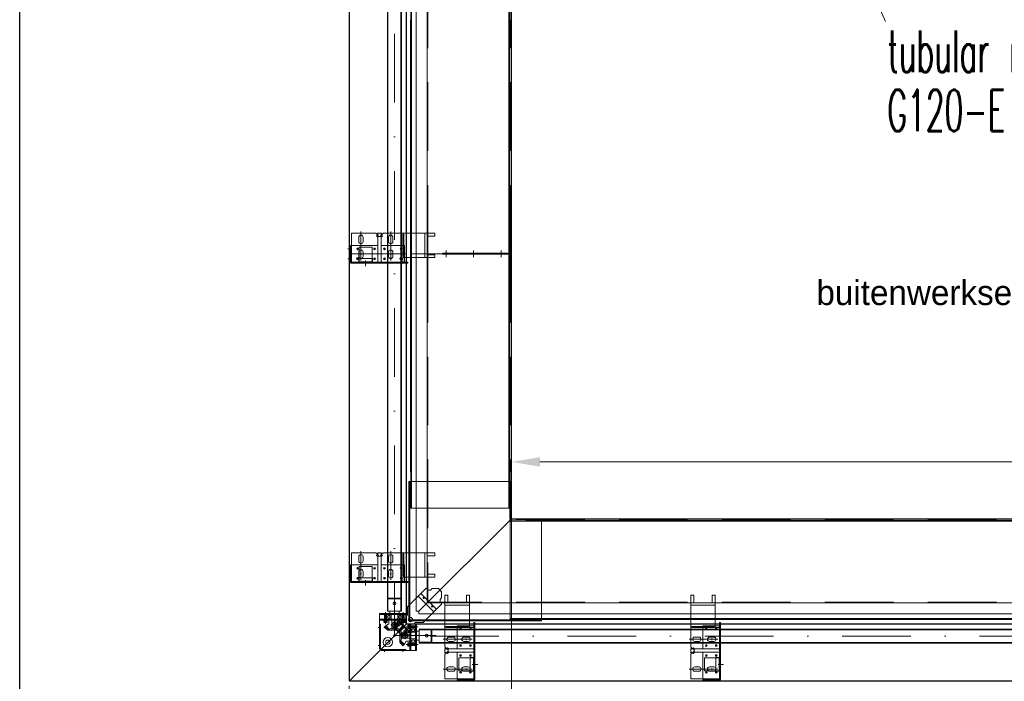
# Model space of a CAD drawing. Extents: x 50445 to 145605, y -10968 to 41989.
# Tile 23 of 256: x 50445 to 53417, y 11168 to 13166. Entities that reach past the tile are written whole.
import ezdxf

# ---------------------------------------------------------------- set-up
doc = ezdxf.new("R2010")
doc.units = 0
doc.header["$LTSCALE"] = 414.30304
doc.header["$MEASUREMENT"] = 0
for name, pattern in [('DASHDOT', [1, 0.5, -0.25, 0, -0.25]), ('DASHED', [0.75, 0.5, -0.25]), ('stramien', [22.225, 12.7, -3.175, 3.175, -3.175])]:
    doc.linetypes.add(name, pattern=pattern)
doc.layers.get('0').update_dxf_attribs({"linetype": 'CONTINUOUS'})
doc.layers.get('Defpoints').update_dxf_attribs({"linetype": 'CONTINUOUS'})
for name, color, linetype, lineweight in [('BESCHRIFTUNG 025', 7, 'CONTINUOUS', 25), ('BLECH', 5, 'CONTINUOUS', 35), ('GEWINDELINIEN', 94, 'CONTINUOUS', 18), ('HILFSLINIEN', 3, 'CONTINUOUS', 13), ('LIJN18', 30, 'CONTINUOUS', 18), ('MITTELLINIEN', 7, 'DASHDOT', 18), ('S-GRID', 1, 'CONTINUOUS', 18), ('STAHLBAU', 7, 'CONTINUOUS', 35), ('UNSICHTBARE', 7, 'DASHED', 18)]:
    doc.layers.add(name, color=color, linetype=linetype, lineweight=lineweight)
doc.styles.add('Isonorm', font='txt.shx')
doc.dimstyles.get("Standard").update_dxf_attribs({"dimtxt": 0.18, "dimasz": 0.18, "dimexe": 0.18, "dimexo": 0.0625, "dimgap": 0.09, "dimtad": 0, "dimtih": 1, "dimtoh": 1, "dimdec": 4, "dimzin": 0, "dimdsep": 46, "dimtxsty": 'Standard', "dimcen": 0.09, "dimadec": 0, "dimazin": 0, "dimtfac": 1, "dimtdec": 4, "dimtofl": 0, "dimtmove": 0, "dimatfit": 3, "dimfxl": 1, "dimtolj": 1, "dimtzin": 0, "dimarcsym": 0})

# ---------------------------------------------------------------- blocks, each defined once
blk = doc.blocks.new('*D526')
at = {"layer": 'Defpoints', "color": 0, "linetype": 'Continuous', "lineweight": 0, "transparency": 16777216}
for p in [(51928.9, 11830.6), (51928.9, 11658.9), (57828.9, 11658.9)]:
    blk.add_point(p, dxfattribs=at)
at = {"layer": 'LIJN18', "color": 0, "linetype": 'Continuous', "lineweight": 0, "transparency": 16777216}
for p, q in [((51928.9, 11673.9), (51928.9, 11845.6)), ((57742.9, 11830.6), (52014.9, 11830.6)), ((57828.9, 11673.9), (57828.9, 11845.6))]:
    blk.add_line(p, q, dxfattribs=at)
for points in [[(52014.9, 11844.9), (52014.9, 11816.3), (51928.9, 11830.6)], [(57742.9, 11844.9), (57742.9, 11816.3), (57828.9, 11830.6)]]:
    blk.add_solid(points, dxfattribs=at)
at = {"layer": 'LIJN18', "color": 0, "linetype": 'Continuous', "lineweight": 0, "transparency": 16777216, "insert": (54878.9, 11898.6), "char_height": 86, "attachment_point": 5}
blk.add_mtext('\\A1;5575', dxfattribs=at)
blk = doc.blocks.new('*D522')
at = {"layer": 'Defpoints', "color": 0, "linetype": 'Continuous', "lineweight": 0, "transparency": 16777216}
for p in [(51438.9, 11168.9), (58318.9, 11169.9), (51438.9, 10855.6)]:
    blk.add_point(p, dxfattribs=at)
at = {"layer": 'LIJN18', "color": 0, "linetype": 'Continuous', "lineweight": 0, "transparency": 16777216}
for p, q in [((51438.9, 11153.9), (51438.9, 10840.6)), ((58318.9, 11154.9), (58318.9, 10840.6)), ((58232.9, 10855.6), (51524.9, 10855.6))]:
    blk.add_line(p, q, dxfattribs=at)
for points in [[(51524.9, 10869.9), (51524.9, 10841.3), (51438.9, 10855.6)], [(58232.9, 10869.9), (58232.9, 10841.3), (58318.9, 10855.6)]]:
    blk.add_solid(points, dxfattribs=at)
at = {"layer": 'LIJN18', "color": 0, "linetype": 'Continuous', "lineweight": 0, "transparency": 16777216, "insert": (54878.9, 10923.6), "char_height": 86, "attachment_point": 5}
blk.add_mtext('\\A1;6555', dxfattribs=at)

msp = doc.modelspace()

# ---------------------------------------------------------------- linework, layer by layer
at = {"linetype": 'Continuous', "lineweight": 0}
msp.add_line((52836, 13679.7), (53057.7, 13160.1), dxfattribs=at)
msp.add_lwpolyline([(50444.8, 9454.5), (50444.8, 19729.7), (65294.8, 19729.7), (65294.8, 9454.5)], close=True)
at = {"layer": 'BLECH', "lineweight": 0}
for p, q in [((51438.9, 13747.9), (51438.9, 12458.9)), ((51439.9, 13747.9), (51439.9, 12458.9)), ((51610.9, 13575.9), (51610.9, 12458.9)), ((51611.9, 13575.9), (51611.9, 12458.9)), ((51641.4, 12458.9), (51641.4, 13538.4)), ((51674.9, 12458.9), (51674.9, 13510.9)), ((51625.9, 13261.9), (51625.9, 12458.9)), ((51627.4, 13261.9), (51627.4, 12458.9)), ((51921.4, 13261.9), (51921.4, 12458.9)), ((51922.9, 13261.9), (51922.9, 12458.9)), ((51928.9, 12458.9), (51928.9, 13258.9)), ((51624.4, 13164.9), (51624.4, 12458.9)), ((51624.4, 13164.9), (51625.9, 13164.9)), ((51924.4, 13164.9), (51922.9, 13164.9)), ((51924.4, 13164.9), (51924.4, 12458.9)), ((51445.9, 12520.9), (51445.9, 12433.9)), ((51445.9, 12520.9), (51520.2, 12520.9)), ((51524.4, 12516.7), (51520.2, 12520.9)), ((51524.4, 12515.2), (51522.3, 12513)), ((51522.3, 12513), (51525.9, 12509.4)), ((51526.6, 12518.8), (51524.4, 12520.9)), ((51524.4, 12520.9), (51537.4, 12520.9)), ((51524.4, 12516.7), (51526.6, 12518.8)), ((51524.4, 12515.2), (51528.7, 12510.9)), ((51537.4, 12515.2), (51533.2, 12510.9)), ((51535.3, 12518.8), (51537.4, 12520.9)), ((51537.4, 12516.7), (51535.3, 12518.8)), ((51539.6, 12513), (51535.9, 12509.4)), ((51537.4, 12516.7), (51541.7, 12520.9)), ((51537.4, 12515.2), (51539.6, 12513)), ((51541.7, 12520.9), (51674.9, 12520.9)), ((51600.9, 12450.3), (51600.9, 12517.9)), ((51600.9, 12517.9), (51603.9, 12517.9)), ((51603.9, 12450.3), (51603.9, 12517.9)), ((51667.5, 12447.3), (51667.5, 12520.9)), ((51674.9, 12447.3), (51674.9, 12520.9)), ((51674.9, 12520.9), (51697.9, 12520.9)), ((51697.9, 12511.9), (51697.9, 12520.9)), ((51439.9, 12483.9), (51442.9, 12483.9)), ((51439.9, 12483.9), (51439.9, 12434.9)), ((51442.9, 12483.9), (51442.9, 12434.9)), ((51444.9, 12433.9), (51444.9, 12483.9)), ((51444.9, 12483.9), (51525.9, 12483.9)), ((51468.4, 12495.9), (51468.4, 12508.9)), ((51481.4, 12495.9), (51481.4, 12508.9)), ((51525.9, 12509.4), (51525.9, 12433.9)), ((51525.9, 12433.9), (51525.9, 12483.9)), ((51528.7, 12510.9), (51533.2, 12510.9)), ((51535.9, 12509.4), (51535.9, 12433.9)), ((51535.9, 12435.4), (51535.9, 12483.9)), ((51558.4, 12495.9), (51558.4, 12508.9)), ((51571.4, 12495.9), (51571.4, 12508.9)), ((51600.9, 12483.9), (51603.9, 12483.9)), ((51674.9, 12511.9), (51674.9, 12456.3)), ((51674.9, 12511.9), (51697.9, 12511.9)), ((51438.9, 12458.9), (51611.9, 12458.9)), ((51438.9, 11169.9), (51438.9, 12458.9)), ((51438.9, 12458.9), (51611.9, 12458.9)), ((51439.9, 11169.9), (51439.9, 12458.9)), ((51468.4, 12450.9), (51468.4, 12463.9)), ((51469.2, 12447.8), (51469.2, 12467)), ((51481.4, 12450.9), (51481.4, 12463.9)), ((51558.4, 12450.9), (51558.4, 12463.9)), ((51558.4, 12463.9), (51558.4, 12450.9)), ((51571.4, 12450.9), (51571.4, 12463.9)), ((51571.4, 12463.9), (51571.4, 12450.9)), ((51610.9, 11341.9), (51610.9, 12458.9)), ((51611.9, 11341.9), (51611.9, 12458.9)), ((51624.4, 12458.9), (51630.7, 12458.9)), ((51624.4, 12458.9), (51630.7, 12458.9)), ((51624.4, 11800.9), (51624.4, 12458.9)), ((51625.9, 11690.9), (51625.9, 12458.9)), ((51627.4, 11690.9), (51627.4, 12458.9)), ((51630.7, 12458.9), (51924.4, 12458.9)), ((51630.7, 12458.9), (51924.4, 12458.9)), ((51928.9, 12458.9), (51641.4, 12458.9)), ((51641.4, 12458.9), (51641.4, 11379.4)), ((51928.9, 12458.9), (51641.4, 12458.9)), ((51674.9, 12458.9), (51674.9, 11406.9)), ((51674.9, 12456.3), (51697.9, 12456.3)), ((51697.9, 12447.3), (51697.9, 12456.3)), ((51720.9, 12460.4), (51918.1, 12460.4)), ((51720.9, 12460.4), (51720.9, 12458.9)), ((51720.9, 12457.4), (51720.9, 12460.4)), ((51720.9, 12457.4), (51918.1, 12457.4)), ((51918.1, 12460.4), (51918.1, 12458.9)), ((51918.1, 12457.4), (51918.1, 12458.9)), ((51921.4, 11690.9), (51921.4, 12458.9)), ((51922.9, 11690.9), (51922.9, 12458.9)), ((51924.4, 11800.9), (51924.4, 12458.9)), ((51928.9, 12458.9), (51928.9, 11658.9)), ((51443.9, 12433.9), (51615.9, 12433.9)), ((51443.9, 12430.9), (51615.9, 12430.9)), ((51510.2, 12444.8), (51468.2, 12444.8)), ((51468.2, 12444.8), (51468.2, 12434.8)), ((51510.2, 12434.8), (51468.2, 12434.8)), ((51469.2, 12434.8), (51469.2, 12444.8)), ((51509.2, 12434.8), (51509.2, 12444.8)), ((51510.2, 12444.8), (51510.2, 12434.8)), ((51603.9, 12450.3), (51600.9, 12450.3)), ((51674.9, 12447.3), (51600.9, 12447.3)), ((51600.9, 12433.9), (51600.9, 12447.3)), ((51605.9, 12433.9), (51605.9, 12447.3)), ((51615.9, 12430.9), (51615.9, 12433.9)), ((51674.9, 12447.3), (51697.9, 12447.3)), ((51624.4, 11800.9), (51625.9, 11800.9)), ((51924.4, 11800.9), (51922.9, 11800.9)), ((51619.9, 11350.9), (51619.9, 11770.9)), ((51926.9, 11770.9), (51619.9, 11770.9)), ((51621.4, 11353.9), (51621.4, 11770.9)), ((51622.9, 11353.9), (51622.9, 11770.9)), ((51625.9, 11770.9), (51627.4, 11770.9)), ((51922.9, 11770.9), (51921.4, 11770.9)), ((51923.9, 11657.9), (51923.9, 11770.9)), ((51925.4, 11657.9), (51925.4, 11770.9)), ((51926.9, 11657.9), (51926.9, 11770.9)), ((51625.9, 11700.9), (51627.4, 11700.9)), ((51922.9, 11690.9), (51625.9, 11690.9)), ((51922.9, 11700.9), (51921.4, 11700.9)), ((51928.9, 11658.9), (51649.4, 11379.4)), ((51928.9, 11658.9), (51649.4, 11379.4)), ((52019.9, 11657.9), (51923.9, 11657.9)), ((51924.9, 11652.9), (53703.9, 11652.9)), ((51924.9, 11652.9), (51924.9, 11355.9)), ((51924.9, 11651.4), (53703.9, 11651.4)), ((51926.9, 11658.9), (51928.9, 11658.9)), ((51928.9, 11656.9), (51928.9, 11658.9)), ((53703.9, 11658.9), (51928.9, 11658.9)), ((51973.3, 11657.9), (51973.3, 11654.9)), ((52019.9, 11656.4), (51973.3, 11656.4)), ((52019.9, 11654.9), (51973.3, 11654.9)), ((51984.9, 11652.9), (51984.9, 11651.4)), ((52004.9, 11652.9), (52004.9, 11651.4)), ((52019.9, 11657.9), (52019.9, 11350.9)), ((52021.9, 11654.4), (53703.9, 11654.4)), ((52021.9, 11654.4), (52021.9, 11652.9)), ((51445.9, 11556.3), (51445.9, 11469.3)), ((51445.9, 11556.3), (51520.2, 11556.3)), ((51468.4, 11531.3), (51468.4, 11544.3)), ((51481.4, 11531.3), (51481.4, 11544.3)), ((51524.4, 11552), (51520.2, 11556.3)), ((51524.4, 11550.5), (51522.3, 11548.4)), ((51522.3, 11548.4), (51525.9, 11544.8)), ((51526.6, 11554.1), (51524.4, 11556.3)), ((51524.4, 11556.3), (51537.4, 11556.3)), ((51524.4, 11552), (51526.6, 11554.1)), ((51524.4, 11550.5), (51528.7, 11546.3)), ((51525.9, 11544.8), (51525.9, 11469.3)), ((51528.7, 11546.3), (51533.2, 11546.3)), ((51537.4, 11550.5), (51533.2, 11546.3)), ((51535.3, 11554.1), (51537.4, 11556.3)), ((51537.4, 11552), (51535.3, 11554.1)), ((51539.6, 11548.4), (51535.9, 11544.8)), ((51535.9, 11544.8), (51535.9, 11469.3)), ((51537.4, 11552), (51541.7, 11556.3)), ((51537.4, 11550.5), (51539.6, 11548.4)), ((51541.7, 11556.3), (51674.9, 11556.3)), ((51558.4, 11531.3), (51558.4, 11544.3)), ((51571.4, 11531.3), (51571.4, 11544.3)), ((51600.9, 11485.6), (51600.9, 11553.3)), ((51600.9, 11553.3), (51603.9, 11553.3)), ((51603.9, 11485.6), (51603.9, 11553.3)), ((51667.5, 11482.6), (51667.5, 11556.3)), ((51674.9, 11482.6), (51674.9, 11556.3)), ((51674.9, 11556.3), (51697.9, 11556.3)), ((51674.9, 11547.3), (51674.9, 11491.6)), ((51674.9, 11547.3), (51697.9, 11547.3)), ((51697.9, 11547.3), (51697.9, 11556.3)), ((51439.9, 11519.3), (51442.9, 11519.3)), ((51439.9, 11519.3), (51439.9, 11470.3)), ((51442.9, 11519.3), (51442.9, 11470.3)), ((51444.9, 11469.3), (51444.9, 11519.3)), ((51444.9, 11519.3), (51525.9, 11519.3)), ((51469.2, 11483.1), (51469.2, 11502.4)), ((51525.9, 11469.3), (51525.9, 11519.3)), ((51535.9, 11470.7), (51535.9, 11519.3)), ((51600.9, 11519.3), (51603.9, 11519.3)), ((51510.2, 11480.1), (51468.2, 11480.1)), ((51468.2, 11480.1), (51468.2, 11470.1)), ((51468.4, 11486.3), (51468.4, 11499.3)), ((51469.2, 11470.1), (51469.2, 11480.1)), ((51481.4, 11486.3), (51481.4, 11499.3)), ((51509.2, 11470.1), (51509.2, 11480.1)), ((51510.2, 11480.1), (51510.2, 11470.1)), ((51558.4, 11486.3), (51558.4, 11499.3)), ((51558.4, 11499.3), (51558.4, 11486.3)), ((51571.4, 11486.3), (51571.4, 11499.3)), ((51571.4, 11499.3), (51571.4, 11486.3)), ((51603.9, 11485.6), (51600.9, 11485.6)), ((51674.9, 11482.6), (51600.9, 11482.6)), ((51600.9, 11469.3), (51600.9, 11482.6)), ((51605.9, 11469.3), (51605.9, 11482.6)), ((51674.9, 11491.6), (51697.9, 11491.6)), ((51674.9, 11482.6), (51697.9, 11482.6)), ((51697.9, 11482.6), (51697.9, 11491.6)), ((51443.9, 11469.3), (51615.9, 11469.3)), ((51443.9, 11466.3), (51615.9, 11466.3)), ((51510.2, 11470.1), (51468.2, 11470.1)), ((51670.7, 11448.5), (51615.3, 11393.1)), ((51615.9, 11466.3), (51615.9, 11469.3)), ((51670.7, 11448.5), (51674.9, 11448.5)), ((51674.9, 11448.5), (51674.9, 11443.5)), ((51674.9, 11443.5), (51684.9, 11443.5)), ((51684.9, 11443.5), (51689.9, 11448.5)), ((51689.9, 11448.5), (51708.5, 11448.5)), ((51708.5, 11448.5), (51718.5, 11438.5)), ((51647.4, 11425.2), (51695.2, 11377.4)), ((51655.6, 11433.4), (51703.4, 11385.6)), ((51713.5, 11414.9), (51718.5, 11419.9)), ((51713.5, 11404.9), (51713.5, 11414.9)), ((51718.5, 11419.9), (51718.5, 11438.5)), ((51737.5, 11427.9), (51728.5, 11427.9)), ((51728.5, 11404.9), (51728.5, 11427.9)), ((51737.5, 11404.9), (51737.5, 11427.9)), ((51793.2, 11404.9), (51793.2, 11427.9)), ((51802.2, 11427.9), (51793.2, 11427.9)), ((51802.2, 11404.9), (51802.2, 11427.9)), ((52479.3, 11427.9), (52470.3, 11427.9)), ((52470.3, 11404.9), (52470.3, 11427.9)), ((52479.3, 11404.9), (52479.3, 11427.9)), ((52534.9, 11404.9), (52534.9, 11427.9)), ((52543.9, 11427.9), (52534.9, 11427.9)), ((52543.9, 11404.9), (52543.9, 11427.9)), ((51615.3, 11393.1), (51615.3, 11367.3)), ((51718.5, 11400.7), (51663.1, 11345.3)), ((51676.9, 11406.9), (51674.9, 11406.9)), ((51676.9, 11406.9), (51676.9, 11404.9)), ((53703.9, 11404.9), (51676.9, 11404.9)), ((51718.5, 11404.9), (51713.5, 11404.9)), ((51718.5, 11400.7), (51718.5, 11404.9)), ((51728.5, 11271.7), (51728.5, 11404.9)), ((51802.2, 11404.9), (51728.5, 11404.9)), ((51802.2, 11397.5), (51728.5, 11397.5)), ((51737.5, 11404.9), (51793.2, 11404.9)), ((51802.2, 11404.9), (51802.2, 11330.9)), ((52470.3, 11271.7), (52470.3, 11404.9)), ((52543.9, 11404.9), (52470.3, 11404.9)), ((52543.9, 11397.5), (52470.3, 11397.5)), ((52479.3, 11404.9), (52534.9, 11404.9)), ((52543.9, 11404.9), (52543.9, 11330.9)), ((51530.9, 11372.3), (51530.9, 11265.9)), ((51530.9, 11372.3), (51610.3, 11372.3)), ((51530.9, 11369.3), (51610.3, 11369.3)), ((51530.9, 11355.3), (51610.3, 11355.3)), ((51556.5, 11369.3), (51556.5, 11372.3)), ((51556.5, 11352.3), (51556.5, 11355.3)), ((51595.3, 11372.3), (51595.3, 11369.3)), ((51595.3, 11352.3), (51595.3, 11355.3)), ((51610.3, 11369.3), (51610.3, 11372.3)), ((51610.3, 11369.3), (51610.3, 11340.3)), ((51615.3, 11367.3), (51610.3, 11367.3)), ((51610.3, 11355.3), (51610.3, 11352.3)), ((52019.9, 11353.9), (51619.9, 11353.9)), ((51649.4, 11379.4), (51641.4, 11379.4)), ((51649.4, 11379.4), (51649.4, 11371.4)), ((53703.9, 11371.4), (51649.4, 11371.4)), ((51924.9, 11357.4), (53703.9, 11357.4)), ((51924.9, 11355.9), (53703.9, 11355.9)), ((51984.9, 11355.9), (51984.9, 11357.4)), ((52004.9, 11355.9), (52004.9, 11357.4)), ((52021.9, 11354.4), (52021.9, 11355.9)), ((52021.9, 11354.4), (53703.9, 11354.4)), ((51439.9, 11169.9), (51611.9, 11341.9)), ((51439.9, 11169.9), (51611.9, 11341.9)), ((51530.9, 11352.3), (51610.3, 11352.3)), ((51533.9, 11340.3), (51530.9, 11340.3)), ((51533.9, 11340.3), (51533.9, 11265.9)), ((51642.3, 11340.3), (51610.3, 11340.3)), ((51611.9, 11341.9), (51610.9, 11341.9)), ((51611.9, 11341.9), (53703.9, 11341.9)), ((51611.9, 11341.9), (51611.9, 11340.9)), ((51611.9, 11340.9), (53703.9, 11340.9)), ((52019.9, 11352.4), (51619.9, 11352.4)), ((52019.9, 11350.9), (51619.9, 11350.9)), ((51622.3, 11260.9), (51622.3, 11340.3)), ((51622.3, 11340.3), (51625.3, 11340.3)), ((51622.3, 11325.3), (51625.3, 11325.3)), ((51625.3, 11260.9), (51625.3, 11340.3)), ((51637.3, 11345.3), (51637.3, 11340.3)), ((51663.1, 11345.3), (51637.3, 11345.3)), ((51639.3, 11340.3), (51642.3, 11340.3)), ((51639.3, 11260.9), (51639.3, 11340.3)), ((51639.3, 11325.3), (51642.3, 11325.3)), ((51642.3, 11260.9), (51642.3, 11340.3)), ((51731.5, 11330.9), (51731.5, 11333.9)), ((51799.2, 11333.9), (51731.5, 11333.9)), ((51799.2, 11330.9), (51731.5, 11330.9)), ((51765.5, 11330.9), (51765.5, 11333.9)), ((51799.2, 11333.9), (51799.2, 11330.9)), ((51815.5, 11335.9), (51802.2, 11335.9)), ((51815.5, 11330.9), (51802.2, 11330.9)), ((51815.5, 11173.9), (51815.5, 11345.9)), ((51818.5, 11345.9), (51815.5, 11345.9)), ((51818.5, 11173.9), (51818.5, 11345.9)), ((52473.3, 11330.9), (52473.3, 11333.9)), ((52540.9, 11333.9), (52473.3, 11333.9)), ((52540.9, 11330.9), (52473.3, 11330.9)), ((52507.3, 11330.9), (52507.3, 11333.9)), ((52540.9, 11333.9), (52540.9, 11330.9)), ((52557.3, 11335.9), (52543.9, 11335.9)), ((52557.3, 11330.9), (52543.9, 11330.9)), ((52557.3, 11173.9), (52557.3, 11345.9)), ((52560.3, 11345.9), (52557.3, 11345.9)), ((52560.3, 11173.9), (52560.3, 11345.9)), ((51753.5, 11301.4), (51740.5, 11301.4)), ((51798.5, 11301.4), (51785.5, 11301.4)), ((51785.5, 11301.4), (51798.5, 11301.4)), ((52495.3, 11301.4), (52482.3, 11301.4)), ((52540.3, 11301.4), (52527.3, 11301.4)), ((52527.3, 11301.4), (52540.3, 11301.4)), ((51533.9, 11285.9), (51530.9, 11285.9)), ((51533.9, 11265.9), (51530.9, 11265.9)), ((51533.9, 11265.9), (51535.9, 11263.9)), ((51535.9, 11263.9), (51535.9, 11260.9)), ((51535.9, 11263.9), (51610.3, 11263.9)), ((51555.9, 11263.9), (51555.9, 11260.9)), ((51610.3, 11263.9), (51610.3, 11260.9)), ((51622.3, 11286.5), (51625.3, 11286.5)), ((51639.3, 11286.5), (51642.3, 11286.5)), ((51732.8, 11267.4), (51728.5, 11271.7)), ((51730.7, 11265.3), (51728.5, 11267.4)), ((51728.5, 11254.4), (51728.5, 11267.4)), ((51732.8, 11267.4), (51730.7, 11265.3)), ((51734.3, 11267.4), (51736.4, 11269.5)), ((51734.3, 11267.4), (51738.5, 11263.2)), ((51736.4, 11269.5), (51740, 11265.9)), ((51740, 11265.9), (51815.5, 11265.9)), ((51753.5, 11288.4), (51740.5, 11288.4)), ((51814.1, 11265.9), (51765.5, 11265.9)), ((51798.5, 11288.4), (51785.5, 11288.4)), ((51785.5, 11288.4), (51798.5, 11288.4)), ((52474.5, 11267.4), (52470.3, 11271.7)), ((52472.4, 11265.3), (52470.3, 11267.4)), ((52470.3, 11254.4), (52470.3, 11267.4)), ((52474.5, 11267.4), (52472.4, 11265.3)), ((52476.1, 11267.4), (52478.2, 11269.5)), ((52476.1, 11267.4), (52480.3, 11263.2)), ((52478.2, 11269.5), (52481.8, 11265.9)), ((52481.8, 11265.9), (52557.3, 11265.9)), ((52495.3, 11288.4), (52482.3, 11288.4)), ((52555.8, 11265.9), (52507.3, 11265.9)), ((52540.3, 11288.4), (52527.3, 11288.4)), ((52527.3, 11288.4), (52540.3, 11288.4)), ((51535.9, 11260.9), (51642.3, 11260.9)), ((51730.7, 11256.5), (51728.5, 11254.4)), ((51732.8, 11254.4), (51728.5, 11250.2)), ((51728.5, 11175.9), (51728.5, 11250.2)), ((51732.8, 11254.4), (51730.7, 11256.5)), ((51734.3, 11254.4), (51738.5, 11258.7)), ((51734.3, 11254.4), (51736.4, 11252.3)), ((51736.4, 11252.3), (51740, 11255.9)), ((51738.5, 11258.7), (51738.5, 11263.2)), ((51740, 11255.9), (51815.5, 11255.9)), ((51815.5, 11255.9), (51765.5, 11255.9)), ((51765.5, 11174.9), (51765.5, 11255.9)), ((51804.7, 11240.2), (51804.7, 11198.2)), ((51804.7, 11240.2), (51814.7, 11240.2)), ((51814.7, 11239.2), (51804.7, 11239.2)), ((51814.7, 11240.2), (51814.7, 11198.2)), ((52472.4, 11256.5), (52470.3, 11254.4)), ((52474.5, 11254.4), (52470.3, 11250.2)), ((52470.3, 11175.9), (52470.3, 11250.2)), ((52474.5, 11254.4), (52472.4, 11256.5)), ((52476.1, 11254.4), (52480.3, 11258.7)), ((52476.1, 11254.4), (52478.2, 11252.3)), ((52478.2, 11252.3), (52481.8, 11255.9)), ((52480.3, 11258.7), (52480.3, 11263.2)), ((52481.8, 11255.9), (52557.3, 11255.9)), ((52557.3, 11255.9), (52507.3, 11255.9)), ((52507.3, 11174.9), (52507.3, 11255.9)), ((52546.4, 11240.2), (52546.4, 11198.2)), ((52546.4, 11240.2), (52556.4, 11240.2)), ((52556.4, 11239.2), (52546.4, 11239.2)), ((52556.4, 11240.2), (52556.4, 11198.2)), ((51753.5, 11211.4), (51740.5, 11211.4)), ((51798.5, 11211.4), (51785.5, 11211.4)), ((52495.3, 11211.4), (52482.3, 11211.4)), ((52540.3, 11211.4), (52527.3, 11211.4)), ((51728.5, 11175.9), (51815.5, 11175.9)), ((51753.5, 11198.4), (51740.5, 11198.4)), ((51815.5, 11174.9), (51765.5, 11174.9)), ((51801.7, 11199.2), (51782.4, 11199.2)), ((51798.5, 11198.4), (51785.5, 11198.4)), ((51814.7, 11199.2), (51804.7, 11199.2)), ((51804.7, 11198.2), (51814.7, 11198.2)), ((52470.3, 11175.9), (52557.3, 11175.9)), ((52495.3, 11198.4), (52482.3, 11198.4)), ((52557.3, 11174.9), (52507.3, 11174.9)), ((52543.4, 11199.2), (52524.2, 11199.2)), ((52540.3, 11198.4), (52527.3, 11198.4)), ((52556.4, 11199.2), (52546.4, 11199.2)), ((52546.4, 11198.2), (52556.4, 11198.2)), ((51439.9, 11169.9), (51438.9, 11169.9)), ((51439.9, 11169.9), (53703.9, 11169.9)), ((51439.9, 11169.9), (51439.9, 11168.9)), ((51439.9, 11168.9), (53703.9, 11168.9)), ((51765.5, 11169.9), (51765.5, 11172.9)), ((51765.5, 11172.9), (51814.5, 11172.9)), ((51765.5, 11169.9), (51814.5, 11169.9)), ((52507.3, 11169.9), (52507.3, 11172.9)), ((52507.3, 11172.9), (52556.3, 11172.9)), ((52507.3, 11169.9), (52556.3, 11169.9))]:
    msp.add_line(p, q, dxfattribs=at)
at = {"layer": 'BLECH', "linetype": 'DASHED', "lineweight": 0}
for p, q in [((51676.9, 12458.9), (51676.9, 13510.9)), ((51926.9, 12458.9), (51926.9, 13258.9)), ((51535.9, 12483.9), (51600.9, 12483.9)), ((51603.9, 12483.9), (51605.9, 12483.9)), ((51605.9, 12447.3), (51605.9, 12483.9)), ((51469.2, 12478.9), (51509.2, 12478.9)), ((51469.2, 12467), (51469.2, 12478.9)), ((51509.2, 12444.8), (51509.2, 12478.9)), ((51676.9, 12458.9), (51676.9, 11406.9)), ((51926.9, 12458.9), (51926.9, 11658.9)), ((51469.2, 12444.8), (51469.2, 12447.8)), ((51469.2, 12433.9), (51469.2, 12434.8)), ((51509.2, 12433.9), (51509.2, 12434.8)), ((53703.9, 11656.9), (51928.9, 11656.9)), ((51469.2, 11514.3), (51509.2, 11514.3)), ((51469.2, 11502.4), (51469.2, 11514.3)), ((51509.2, 11480.1), (51509.2, 11514.3)), ((51535.9, 11519.3), (51600.9, 11519.3)), ((51603.9, 11519.3), (51605.9, 11519.3)), ((51605.9, 11482.6), (51605.9, 11519.3)), ((51469.2, 11480.1), (51469.2, 11483.1)), ((51469.2, 11469.3), (51469.2, 11470.1)), ((51509.2, 11469.3), (51509.2, 11470.1)), ((53703.9, 11406.9), (51676.9, 11406.9)), ((51566.1, 11338.5), (51583.8, 11356.2)), ((51624.8, 11312.4), (51582.4, 11354.8)), ((51626.2, 11313.8), (51583.8, 11356.2)), ((51608.5, 11296.1), (51566.1, 11338.5)), ((51802.2, 11335.9), (51765.5, 11335.9)), ((51765.5, 11333.9), (51765.5, 11335.9)), ((51765.5, 11265.9), (51765.5, 11330.9)), ((52543.9, 11335.9), (52507.3, 11335.9)), ((52507.3, 11333.9), (52507.3, 11335.9)), ((52507.3, 11265.9), (52507.3, 11330.9)), ((51608.5, 11296.1), (51626.2, 11313.8)), ((51770.5, 11199.2), (51770.5, 11239.2)), ((51804.7, 11239.2), (51770.5, 11239.2)), ((51815.5, 11239.2), (51814.7, 11239.2)), ((52512.3, 11199.2), (52512.3, 11239.2)), ((52546.4, 11239.2), (52512.3, 11239.2)), ((52557.3, 11239.2), (52556.4, 11239.2)), ((51782.4, 11199.2), (51770.5, 11199.2)), ((51804.7, 11199.2), (51801.7, 11199.2)), ((51815.5, 11199.2), (51814.7, 11199.2)), ((52524.2, 11199.2), (52512.3, 11199.2)), ((52546.4, 11199.2), (52543.4, 11199.2)), ((52557.3, 11199.2), (52556.4, 11199.2))]:
    msp.add_line(p, q, dxfattribs=at)
at = {"layer": 'BLECH', "lineweight": 0}
for centre, radius in [((51464.9, 12473.9), 2.5), ((51515.9, 12473.9), 2.5), ((51545.9, 12473.9), 2.5), ((51595.9, 12473.9), 2.5), ((51464.9, 12443.9), 3.5), ((51464.9, 12443.9), 2.5), ((51515.9, 12443.9), 2.5), ((51545.9, 12443.9), 2.5), ((51595.9, 12443.9), 3.5), ((51595.9, 12443.9), 2.5), ((51464.9, 11509.3), 2.5), ((51515.9, 11509.3), 2.5), ((51545.9, 11509.3), 2.5), ((51595.9, 11509.3), 2.5), ((51464.9, 11479.3), 2.5), ((51515.9, 11479.3), 2.5), ((51545.9, 11479.3), 2.5), ((51595.9, 11479.3), 2.5), ((51664.4, 11419.9), 2.1), ((51689.9, 11394.4), 2.1), ((51624.3, 11354.3), 6.5), ((51580.3, 11331.7), 3.5), ((51587.3, 11340.3), 2.5), ((51775.5, 11325.9), 2.5), ((51805.5, 11325.9), 2.5), ((52517.3, 11325.9), 2.5), ((52547.3, 11325.9), 2.5), ((51555.9, 11285.9), 14), ((51575.9, 11305.9), 2.5), ((51601.7, 11310.3), 3.5), ((51610.3, 11317.3), 2.5), ((51555.9, 11285.9), 6.5), ((51775.5, 11275.9), 2.5), ((51805.5, 11275.9), 2.5), ((52517.3, 11275.9), 2.5), ((52547.3, 11275.9), 2.5), ((51775.5, 11245.9), 2.5), ((51805.5, 11245.9), 2.5), ((52517.3, 11245.9), 2.5), ((52547.3, 11245.9), 2.5), ((51775.5, 11194.9), 2.5), ((51805.5, 11194.9), 2.5), ((52517.3, 11194.9), 2.5), ((52547.3, 11194.9), 2.5)]:
    msp.add_circle(centre, radius, dxfattribs=at)
at = {"layer": 'BLECH', "linetype": 'DASHED', "lineweight": 0}
for centre, radius in [((51580.3, 11331.7), 2.5), ((51587.3, 11340.3), 6), ((51587.3, 11340.3), 2.5), ((51610.3, 11317.3), 6), ((51601.7, 11310.3), 2.5), ((51610.3, 11317.3), 2.5)]:
    msp.add_circle(centre, radius, dxfattribs=at)
at = {"layer": 'BLECH', "lineweight": 0}
for centre, radius, start, end in [((51474.9, 12508.9), 6.5, 0, 180), ((51564.9, 12508.9), 6.5, 0, 180), ((51474.9, 12495.9), 6.5, 180, 0), ((51564.9, 12495.9), 6.5, 180, 0), ((51474.9, 12463.9), 6.5, 0, 180), ((51564.9, 12463.9), 6.5, 0, 180), ((51564.9, 12463.9), 6.5, 0, 180), ((51443.9, 12434.9), 4, 180, 270), ((51443.9, 12434.9), 1, 180, 270), ((51474.9, 12450.9), 6.5, 180, 0), ((51564.9, 12450.9), 6.5, 180, 0), ((51564.9, 12450.9), 6.5, 180, 0), ((51474.9, 11544.3), 6.5, 0, 180), ((51474.9, 11531.3), 6.5, 180, 0), ((51564.9, 11544.3), 6.5, 0, 180), ((51564.9, 11531.3), 6.5, 180, 0), ((51474.9, 11499.3), 6.5, 0, 180), ((51564.9, 11499.3), 6.5, 0, 180), ((51564.9, 11499.3), 6.5, 0, 180), ((51474.9, 11486.3), 6.5, 180, 0), ((51564.9, 11486.3), 6.5, 180, 0), ((51564.9, 11486.3), 6.5, 180, 0), ((51443.9, 11470.3), 4, 180, 270), ((51443.9, 11470.3), 1, 180, 270), ((51740.5, 11294.9), 6.5, 90, 270), ((51753.5, 11294.9), 6.5, 270, 90), ((51785.5, 11294.9), 6.5, 90, 270), ((51785.5, 11294.9), 6.5, 90, 270), ((51798.5, 11294.9), 6.5, 270, 90), ((51798.5, 11294.9), 6.5, 270, 90), ((52482.3, 11294.9), 6.5, 90, 270), ((52495.3, 11294.9), 6.5, 270, 90), ((52527.3, 11294.9), 6.5, 90, 270), ((52527.3, 11294.9), 6.5, 90, 270), ((52540.3, 11294.9), 6.5, 270, 90), ((52540.3, 11294.9), 6.5, 270, 90), ((51740.5, 11204.9), 6.5, 90, 270), ((51753.5, 11204.9), 6.5, 270, 90), ((51785.5, 11204.9), 6.5, 90, 270), ((51798.5, 11204.9), 6.5, 270, 90), ((52482.3, 11204.9), 6.5, 90, 270), ((52495.3, 11204.9), 6.5, 270, 90), ((52527.3, 11204.9), 6.5, 90, 270), ((52540.3, 11204.9), 6.5, 270, 90), ((51814.5, 11173.9), 4, 270, 0), ((51814.5, 11173.9), 1, 270, 0), ((52556.3, 11173.9), 4, 270, 0), ((52556.3, 11173.9), 1, 270, 0)]:
    msp.add_arc(centre, radius, start, end, dxfattribs=at)
for p in [(51464.9, 12473.9), (51515.9, 12473.9), (51545.9, 12473.9), (51595.9, 12473.9), (51464.9, 12443.9), (51515.9, 12443.9), (51545.9, 12443.9), (51595.9, 12443.9), (51464.9, 11509.3), (51515.9, 11509.3), (51545.9, 11509.3), (51595.9, 11509.3), (51464.9, 11479.3), (51515.9, 11479.3), (51545.9, 11479.3), (51595.9, 11479.3), (51587.3, 11340.3), (51775.5, 11325.9), (51805.5, 11325.9), (52517.3, 11325.9), (52547.3, 11325.9), (51610.3, 11317.3), (51775.5, 11275.9), (51805.5, 11275.9), (52517.3, 11275.9), (52547.3, 11275.9), (51775.5, 11245.9), (51805.5, 11245.9), (52517.3, 11245.9), (52547.3, 11245.9), (51775.5, 11194.9), (51805.5, 11194.9), (52517.3, 11194.9), (52547.3, 11194.9)]:
    msp.add_point(p, dxfattribs=at)
at = {"layer": 'BLECH', "linetype": 'DASHED', "lineweight": 0}
for p in [(51580.3, 11331.7), (51601.7, 11310.3)]:
    msp.add_point(p, dxfattribs=at)
at = {"layer": 'GEWINDELINIEN', "lineweight": 0}
for p, q in [((51547, 11355), (51547, 11372)), ((51551.8, 11355), (51551.8, 11372)), ((51600, 11355), (51600, 11372)), ((51604.8, 11355), (51604.8, 11372)), ((51571.9, 11328.6), (51571.9, 11339.8)), ((51571.9, 11327.9), (51571.9, 11328.6)), ((51579.9, 11328.6), (51579.9, 11339.8)), ((51579.9, 11327.9), (51579.9, 11328.6)), ((51625, 11334.8), (51642, 11334.8)), ((51625, 11330), (51642, 11330)), ((51598, 11309.9), (51598.6, 11309.9)), ((51598, 11301.9), (51598.6, 11301.9)), ((51598.6, 11309.9), (51609.8, 11309.9)), ((51598.6, 11301.9), (51609.8, 11301.9)), ((51625.3, 11281.8), (51642.3, 11281.8)), ((51625.3, 11277), (51642.3, 11277))]:
    msp.add_line(p, q, dxfattribs=at)
at = {"layer": 'HILFSLINIEN', "lineweight": 0}
for p, q in [((51474.9, 12438.9), (51474.9, 12525.9)), ((51564.9, 12438.9), (51564.9, 12525.9)), ((51443.7, 12473.9), (51435, 12473.9)), ((51472.5, 12457.4), (51476.8, 12457.4)), ((51562.5, 12457.4), (51566.8, 12457.4)), ((51562.5, 12457.4), (51566.8, 12457.4)), ((51732.1, 12452.6), (51732.1, 12469.1)), ((51732.1, 12465.3), (51732.1, 12448.7)), ((51814.9, 12452.6), (51814.9, 12469.1)), ((51814.9, 12465.3), (51814.9, 12448.7)), ((51898.3, 12452.6), (51898.3, 12469.1)), ((51898.3, 12465.3), (51898.3, 12448.7)), ((51443.7, 12443.9), (51435, 12443.9)), ((51488.7, 12421.6), (51488.7, 12438.5)), ((51474.9, 11474.3), (51474.9, 11561.3)), ((51564.9, 11474.3), (51564.9, 11561.3)), ((51472.5, 11492.8), (51476.8, 11492.8)), ((51488.7, 11457), (51488.7, 11473.8)), ((51562.5, 11492.8), (51566.8, 11492.8)), ((51562.5, 11492.8), (51566.8, 11492.8)), ((51575.9, 11305.9), (51575.9, 11431.9)), ((51533.6, 11330.9), (51527, 11330.9)), ((51533.9, 11330.9), (51530.9, 11330.9)), ((51575.9, 11305.9), (51701.7, 11305.9)), ((51810.5, 11294.9), (51723.5, 11294.9)), ((51792, 11292.5), (51792, 11296.8)), ((51792, 11292.5), (51792, 11296.8)), ((52552.3, 11294.9), (52465.3, 11294.9)), ((52533.8, 11292.5), (52533.8, 11296.8)), ((52533.8, 11292.5), (52533.8, 11296.8)), ((51533.2, 11275.9), (51527, 11275.9)), ((51533.9, 11275.9), (51530.9, 11275.9)), ((51545.9, 11263.9), (51545.9, 11260.9)), ((51600.9, 11263.9), (51600.9, 11260.9)), ((51545.9, 11263.2), (51545.9, 11257)), ((51600.9, 11263.6), (51600.9, 11257)), ((51810.5, 11204.9), (51723.5, 11204.9)), ((51792, 11202.5), (51792, 11206.8)), ((51827.8, 11218.7), (51810.9, 11218.7)), ((52552.3, 11204.9), (52465.3, 11204.9)), ((52533.8, 11202.5), (52533.8, 11206.8)), ((52569.6, 11218.7), (52552.7, 11218.7))]:
    msp.add_line(p, q, dxfattribs=at)
at = {"layer": 'MITTELLINIEN', "lineweight": 0}
for p, q in [((51575.9, 13537.5), (51575.9, 11380.3)), ((51575.9, 11352.9), (51575.9, 11424.3)), ((51549.4, 11341), (51549.4, 11377)), ((51575.9, 11322.8), (51575.9, 11352.9)), ((51602.4, 11341), (51602.4, 11377)), ((51558.9, 11322.9), (51548, 11333.9)), ((51592.9, 11322.9), (51603.9, 11333.9)), ((51592.9, 11322.9), (51603.9, 11333.9)), ((51611, 11332.4), (51647, 11332.4)), ((51592.8, 11305.9), (51623, 11305.9)), ((51623, 11305.9), (51694.3, 11305.9)), ((58107.3, 11304.4), (51650.3, 11304.4)), ((51592.9, 11288.9), (51603.9, 11278)), ((51611.3, 11279.4), (51647.3, 11279.4))]:
    msp.add_line(p, q, dxfattribs=at)
at = {"layer": 'S-GRID', "linetype": 'stramien'}
msp.add_line((51928.9, 10507), (51928.9, 11658.9), dxfattribs=at)
at = {"layer": 'STAHLBAU', "lineweight": 0}
for p, q in [((51554.9, 13537.5), (51554.9, 11380.3)), ((51556.4, 13537.5), (51556.4, 11380.3)), ((51595.4, 13537.5), (51595.4, 11380.3)), ((51596.9, 13537.5), (51596.9, 11380.3)), ((51557.4, 11418.8), (51556.4, 11417.1)), ((51556.4, 11417.1), (51556.4, 11380.3)), ((51556.4, 11417.1), (51595.4, 11417.1)), ((51557.4, 11418.8), (51594.4, 11418.8)), ((51594.4, 11418.8), (51595.4, 11417.1)), ((51595.4, 11417.1), (51595.4, 11380.3)), ((51546.4, 11371.4), (51547, 11372)), ((51546.4, 11352), (51546.4, 11371.4)), ((51552.4, 11371.4), (51546.4, 11371.4)), ((51552.4, 11355), (51546.4, 11355)), ((51551.8, 11372), (51547, 11372)), ((51552.4, 11371.4), (51551.8, 11372)), ((51552.4, 11352), (51552.4, 11371.4)), ((51552.4, 11368.3), (51552.4, 11356.3)), ((51553.4, 11369.3), (51564.9, 11369.3)), ((51553.4, 11355.3), (51564.9, 11355.3)), ((51554.9, 11380.3), (51596.9, 11380.3)), ((51556.4, 11380.3), (51595.4, 11380.3)), ((51556.6, 11369.3), (51556.6, 11365.4)), ((51556.6, 11359.2), (51556.6, 11355.3)), ((51592.9, 11355.3), (51558.9, 11355.3)), ((51558.9, 11341.3), (51558.9, 11355.3)), ((51561.7, 11369.3), (51561.7, 11365.4)), ((51561.7, 11359.2), (51561.7, 11355.3)), ((51561.9, 11380.3), (51561.9, 11369.3)), ((51561.9, 11369.3), (51589.9, 11369.3)), ((51564.9, 11369.3), (51586.9, 11369.3)), ((51586.9, 11355.3), (51564.9, 11355.3)), ((51565.9, 11369.3), (51565.9, 11355.8)), ((51565.9, 11368.3), (51565.9, 11356.3)), ((51565.9, 11355.8), (51585.9, 11355.8)), ((51567.9, 11327.8), (51567.9, 11355.8)), ((51567.9, 11326.2), (51567.9, 11355.3)), ((51583.9, 11327.8), (51583.9, 11355.8)), ((51583.9, 11326.2), (51583.9, 11355.3)), ((51585.9, 11369.3), (51585.9, 11355.8)), ((51585.9, 11368.3), (51585.9, 11356.3)), ((51586.9, 11369.3), (51598.4, 11369.3)), ((51586.9, 11355.3), (51598.4, 11355.3)), ((51589.9, 11380.3), (51589.9, 11369.3)), ((51590.2, 11369.3), (51590.2, 11365.4)), ((51590.2, 11359.2), (51590.2, 11355.3)), ((51592.9, 11341.3), (51592.9, 11355.3)), ((51595.3, 11369.3), (51595.3, 11365.4)), ((51595.3, 11359.2), (51595.3, 11355.3)), ((51599.4, 11371.4), (51600, 11372)), ((51599.4, 11352), (51599.4, 11371.4)), ((51605.4, 11371.4), (51599.4, 11371.4)), ((51599.4, 11368.3), (51599.4, 11356.3)), ((51605.4, 11355), (51599.4, 11355)), ((51604.8, 11372), (51600, 11372)), ((51605.4, 11371.4), (51604.8, 11372)), ((51605.4, 11352), (51605.4, 11371.4)), ((51544.4, 11352), (51544.4, 11346.5)), ((51544.4, 11352), (51554.4, 11352)), ((51553.9, 11346), (51544.9, 11346)), ((51545.4, 11331.2), (51550.5, 11336.4)), ((51556.3, 11322.1), (51545.4, 11331.2)), ((51558.9, 11341.3), (51550.5, 11336.4)), ((51560.5, 11324.4), (51550.5, 11336.4)), ((51554.4, 11352), (51554.4, 11346.5)), ((51558.2, 11322.1), (51562.3, 11326.2)), ((51589.6, 11326.2), (51562.3, 11326.2)), ((51567.9, 11327.8), (51583.9, 11327.8)), ((51572.6, 11328.6), (51571.8, 11327.8)), ((51580.1, 11327.8), (51571.8, 11327.8)), ((51579.9, 11339.8), (51571.9, 11339.8)), ((51572.6, 11346), (51575.9, 11347.9)), ((51572.6, 11328.6), (51572.6, 11346)), ((51579.3, 11346), (51572.6, 11346)), ((51579.3, 11328.6), (51572.6, 11328.6)), ((51579.3, 11346), (51575.9, 11347.9)), ((51579.3, 11328.6), (51579.3, 11346)), ((51579.3, 11328.6), (51580.1, 11327.8)), ((51593.7, 11322.1), (51589.6, 11326.2)), ((51591.4, 11324.4), (51601.4, 11336.4)), ((51592.1, 11325.5), (51601.3, 11336.5)), ((51592.1, 11286.3), (51592.1, 11325.5)), ((51592.1, 11323.7), (51596.2, 11319.6)), ((51592.9, 11341.3), (51601.4, 11336.4)), ((51594.4, 11321.4), (51606.4, 11331.3)), ((51595.5, 11322.1), (51606.5, 11331.2)), ((51597.4, 11352), (51597.4, 11346.5)), ((51597.4, 11352), (51607.4, 11352)), ((51606.9, 11346), (51597.9, 11346)), ((51601.3, 11336.5), (51606.4, 11331.3)), ((51606.5, 11331.2), (51601.4, 11336.4)), ((51611.3, 11322.9), (51606.4, 11331.3)), ((51607.4, 11352), (51607.4, 11346.5)), ((51616, 11327.9), (51616, 11336.9)), ((51622, 11337.4), (51616.5, 11337.4)), ((51622, 11327.4), (51616.5, 11327.4)), ((51622, 11337.4), (51622, 11327.4)), ((51622, 11335.4), (51641.4, 11335.4)), ((51622, 11329.4), (51641.4, 11329.4)), ((51625, 11329.4), (51625, 11335.4)), ((51625.3, 11328.4), (51625.3, 11316.9)), ((51629.3, 11325.3), (51625.3, 11325.3)), ((51638.3, 11329.4), (51626.3, 11329.4)), ((51639.3, 11325.3), (51635.4, 11325.3)), ((51639.3, 11328.4), (51639.3, 11316.9)), ((51641.4, 11329.4), (51641.4, 11335.4)), ((51641.4, 11335.4), (51642, 11334.8)), ((51641.4, 11329.4), (51642, 11330)), ((51642, 11330), (51642, 11334.8)), ((51650.3, 11325.4), (51650.3, 11286.4)), ((51687.1, 11325.4), (51650.3, 11325.4)), ((58107.3, 11325.4), (51650.3, 11325.4)), ((51650.3, 11325.4), (51650.3, 11283.4)), ((58107.3, 11323.9), (51650.3, 11323.9)), ((51688.8, 11324.4), (51687.1, 11325.4)), ((51687.1, 11325.4), (51687.1, 11286.4)), ((51688.8, 11324.4), (51688.8, 11287.4)), ((51595.5, 11322.1), (51556.3, 11322.1)), ((51596.2, 11292.2), (51596.2, 11319.6)), ((51596.2, 11313.9), (51625.8, 11313.9)), ((51596.2, 11297.9), (51625.8, 11297.9)), ((51597.8, 11313.9), (51625.8, 11313.9)), ((51597.8, 11313.9), (51597.8, 11297.9)), ((51597.8, 11301.8), (51597.8, 11310)), ((51598.6, 11309.2), (51597.8, 11310)), ((51598.6, 11302.6), (51597.8, 11301.8)), ((51597.8, 11297.9), (51625.8, 11297.9)), ((51598.6, 11309.2), (51616, 11309.2)), ((51598.6, 11302.6), (51598.6, 11309.2)), ((51598.6, 11302.6), (51616, 11302.6)), ((51609.8, 11301.9), (51609.8, 11309.9)), ((51611.3, 11322.9), (51625.3, 11322.9)), ((51616, 11302.6), (51616, 11309.2)), ((51616, 11309.2), (51618, 11305.9)), ((51616, 11302.6), (51618, 11305.9)), ((51625.3, 11288.9), (51625.3, 11322.9)), ((51629.3, 11320.2), (51625.3, 11320.2)), ((51625.3, 11294.9), (51625.3, 11316.9)), ((51625.3, 11294.9), (51625.3, 11283.4)), ((51625.8, 11315.9), (51625.8, 11295.9)), ((51639.3, 11315.9), (51625.8, 11315.9)), ((51639.3, 11295.9), (51625.8, 11295.9)), ((51638.3, 11315.9), (51626.3, 11315.9)), ((51638.3, 11295.9), (51626.3, 11295.9)), ((51639.3, 11320.2), (51635.4, 11320.2)), ((51639.3, 11319.9), (51639.3, 11291.9)), ((51650.3, 11319.9), (51639.3, 11319.9)), ((51639.3, 11316.9), (51639.3, 11294.9)), ((51639.3, 11294.9), (51639.3, 11283.4)), ((51592.1, 11288.1), (51596.2, 11292.2)), ((51592.1, 11286.3), (51601.3, 11275.3)), ((51594.4, 11290.4), (51606.4, 11280.5)), ((51601.3, 11275.3), (51606.4, 11280.5)), ((51611.3, 11288.9), (51606.4, 11280.5)), ((51611.3, 11288.9), (51625.3, 11288.9)), ((51616.3, 11274.9), (51616.3, 11283.9)), ((51622.3, 11284.4), (51616.8, 11284.4)), ((51622.3, 11274.4), (51616.8, 11274.4)), ((51622.3, 11284.4), (51622.3, 11274.4)), ((51622.3, 11282.4), (51641.7, 11282.4)), ((51622.3, 11276.4), (51641.7, 11276.4)), ((51629.3, 11291.7), (51625.3, 11291.7)), ((51629.3, 11286.6), (51625.3, 11286.6)), ((51625.3, 11276.4), (51625.3, 11282.4)), ((51638.3, 11282.4), (51626.3, 11282.4)), ((51639.3, 11291.7), (51635.4, 11291.7)), ((51639.3, 11286.6), (51635.4, 11286.6)), ((51650.3, 11291.9), (51639.3, 11291.9)), ((51641.7, 11276.4), (51641.7, 11282.4)), ((51641.7, 11282.4), (51642.3, 11281.8)), ((51641.7, 11276.4), (51642.3, 11277)), ((51642.3, 11277), (51642.3, 11281.8)), ((51687.1, 11286.4), (51650.3, 11286.4)), ((58107.3, 11284.9), (51650.3, 11284.9)), ((58107.3, 11283.4), (51650.3, 11283.4)), ((51688.8, 11287.4), (51687.1, 11286.4))]:
    msp.add_line(p, q, dxfattribs=at)
for centre, radius in [((51575.9, 11403.3), 4.25), ((51559.1, 11362.3), 4), ((51592.7, 11362.3), 4), ((51632.3, 11322.7), 4), ((51673.3, 11305.9), 4.25), ((51632.3, 11289.1), 4)]:
    msp.add_circle(centre, radius, dxfattribs=at)
for centre, radius, start, end in [((51553.4, 11368.3), 1, 90, 180), ((51553.4, 11356.3), 1, 180, 270), ((51564.9, 11368.3), 1, 0, 90), ((51564.9, 11356.3), 1, 270, 0), ((51586.9, 11368.3), 1, 90, 180), ((51586.9, 11356.3), 1, 180, 270), ((51598.4, 11368.3), 1, 0, 90), ((51598.4, 11356.3), 1, 270, 0), ((51544.9, 11346.5), 0.5, 180, 270), ((51553.9, 11346.5), 0.5, 270, 0), ((51597.9, 11346.5), 0.5, 180, 270), ((51606.9, 11346.5), 0.5, 270, 0), ((51616.5, 11336.9), 0.5, 90, 180), ((51616.5, 11327.9), 0.5, 180, 270), ((51626.3, 11328.4), 1, 90, 180), ((51638.3, 11328.4), 1, 0, 90), ((51626.3, 11316.9), 1, 180, 270), ((51626.3, 11294.9), 1, 90, 180), ((51638.3, 11316.9), 1, 270, 0), ((51638.3, 11294.9), 1, 0, 90), ((51616.8, 11283.9), 0.5, 90, 180), ((51616.8, 11274.9), 0.5, 180, 270), ((51626.3, 11283.4), 1, 180, 270), ((51638.3, 11283.4), 1, 270, 0)]:
    msp.add_arc(centre, radius, start, end, dxfattribs=at)
at = {"layer": 'UNSICHTBARE', "lineweight": 0}
for p, q in [((51549.4, 11350.7), (51546.5, 11349)), ((51546.5, 11346), (51546.5, 11349)), ((51546.5, 11349), (51552.4, 11349)), ((51548, 11346), (51548, 11349)), ((51549.4, 11350.7), (51552.4, 11349)), ((51550.9, 11346), (51550.9, 11349)), ((51552.4, 11346), (51552.4, 11349)), ((51602.4, 11350.7), (51599.5, 11349)), ((51599.5, 11346), (51599.5, 11349)), ((51599.5, 11349), (51605.4, 11349)), ((51601, 11346), (51601, 11349)), ((51602.4, 11350.7), (51605.4, 11349)), ((51603.9, 11346), (51603.9, 11349)), ((51605.4, 11346), (51605.4, 11349)), ((51616, 11335.4), (51619, 11335.4)), ((51616, 11333.9), (51619, 11333.9)), ((51616, 11330.9), (51619, 11330.9)), ((51616, 11329.5), (51619, 11329.5)), ((51619, 11335.4), (51619, 11329.5)), ((51620.7, 11332.4), (51619, 11335.4)), ((51620.7, 11332.4), (51619, 11329.5)), ((51616.3, 11282.4), (51619.3, 11282.4)), ((51616.3, 11280.9), (51619.3, 11280.9)), ((51616.3, 11277.9), (51619.3, 11277.9)), ((51616.3, 11276.5), (51619.3, 11276.5)), ((51619.3, 11282.4), (51619.3, 11276.5)), ((51621, 11279.4), (51619.3, 11282.4)), ((51621, 11279.4), (51619.3, 11276.5))]:
    msp.add_line(p, q, dxfattribs=at)

# ---------------------------------------------------------------- texts
at = {"layer": 'BESCHRIFTUNG 025', "lineweight": 0, "insert": (53064.1, 12829.3), "char_height": 125, "attachment_point": 7, "line_spacing_factor": 0.857143, "style": 'Isonorm'}
msp.add_mtext('\\W0.527657;tubular motor\\PG120-E AM-U', dxfattribs=at)
at = {"layer": 'LIJN18', "linetype": 'Continuous', "lineweight": 0, "insert": (52849.6, 12379.2), "char_height": 75, "width": 2782.075, "attachment_point": 1}
msp.add_mtext('buitenwerkse maten trap: 1530 x 4970', dxfattribs=at)

# ---------------------------------------------------------------- dimensions: what is measured, and where the dimension line sits
at = {"layer": 'LIJN18', "linetype": 'Continuous', "lineweight": 0}
for base, p1, p2, text, picture, middle in [((51928.9, 11830.6), (57828.9, 11658.9), (51928.9, 11658.9), '5575', '*D526', (54878.9, 11898.6)), ((51438.9, 10855.6), (58318.9, 11169.9), (51438.9, 11168.9), '6555', '*D522', (54878.9, 10923.6))]:
    dim = msp.add_linear_dim(base=base, p1=p1, p2=p2, text=text, dimstyle='Standard', override={"dimtxt": 86, "dimasz": 86, "dimexe": 15, "dimexo": 15, "dimgap": 25, "dimtad": 1, "dimdec": 0, "dimdsep": 0, "dimpost": '<>', "dimlwd": 0, "dimlwe": 0}, dxfattribs=at)
    dim.commit()
    dim.dimension.update_dxf_attribs({"geometry": picture, "text_midpoint": middle})

doc.saveas('drawing.dxf')
